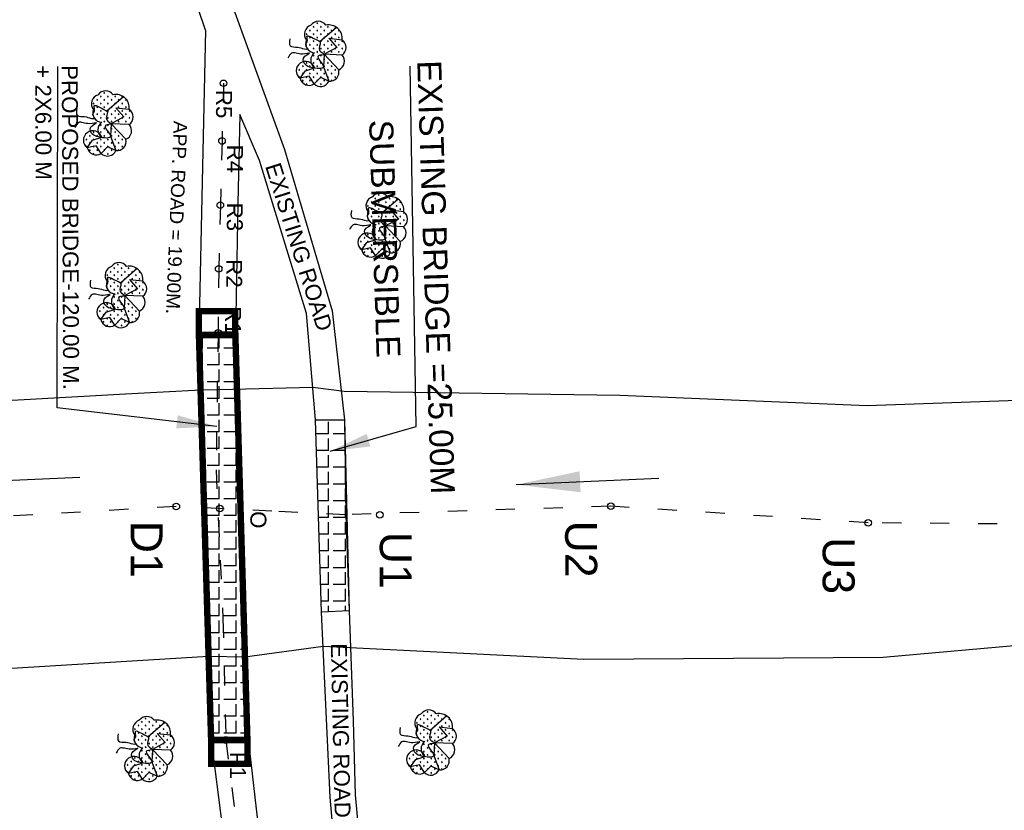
# Model space of a CAD drawing. Header units: millimetres. Extents: x 2526 to 2924, y 877 to 1234.
# Tile 4 of 6: x 2655 to 2717, y 974 to 1024. Entities that reach past the tile are written whole.
import ezdxf

# ---------------------------------------------------------------- set-up
doc = ezdxf.new("R2010")
doc.units = ezdxf.units.MM
doc.linetypes.add('ACAD_ISO03W100', pattern=[30, 12, -18])
doc.styles.add('style2', font='sanss___.ttf', dxfattribs={"height": 6})
doc.styles.add('style4', font='sanss___.ttf', dxfattribs={"height": 7})
doc.dimstyles.new('ISO-25', dxfattribs={"dimtxt": 2.5, "dimasz": 2.5, "dimexe": 1.25, "dimexo": 0.625, "dimtad": 1, "dimtxsty": 'Standard', "dimcen": 2.5, "dimadec": 0, "dimazin": 0, "dimtfac": 1, "dimtmove": 0, "dimatfit": 3, "dimfxl": 1, "dimarcsym": 0})
doc.dimstyles.get("Standard").update_dxf_attribs({"dimtxt": 0.18, "dimasz": 3.275, "dimexe": 0.18, "dimexo": 0.0625, "dimgap": 0.09, "dimtad": 0, "dimtih": 1, "dimtoh": 1, "dimzin": 0, "dimdsep": 46, "dimtxsty": 'style2', "dimcen": 0.09, "dimadec": 0, "dimazin": 0, "dimtfac": 1, "dimtofl": 0, "dimtmove": 0, "dimatfit": 3, "dimfxl": 0.18, "dimtolj": 1, "dimtzin": 0, "dimarcsym": 0})
pattern_1 = [(360, (2422.6046, 1174.9439), (0.22450625, 0.22450625), [0.05953125, -0.38948125]), (315, (2422.6046, 1174.9439), (0.2245064, 0.2245064), [0.05953125, -0.25796875]), (45, (2422.6046, 1174.9439), (-0.2245064, 0.2245064), [0.05953125, -0.25796875])]
pattern_2 = [(360, (2433.34537, 1218.47548), (0.22450625, 0.22450625), [0.05953125, -0.38948125]), (315, (2433.34537, 1218.47548), (0.2245064, 0.2245064), [0.05953125, -0.25796875]), (45, (2433.34537, 1218.47548), (-0.2245064, 0.2245064), [0.05953125, -0.25796875])]
pattern_3 = [(360, (2437.19752, 1207.72465), (0.22450625, 0.22450625), [0.05953125, -0.38948125]), (315, (2437.19752, 1207.72465), (0.2245064, 0.2245064), [0.05953125, -0.25796875]), (45, (2437.19752, 1207.72465), (-0.2245064, 0.2245064), [0.05953125, -0.25796875])]
pattern_4 = [(360, (2440.25212, 1175.34707), (0.22450625, 0.22450625), [0.05953125, -0.38948125]), (315, (2440.25212, 1175.34707), (0.2245064, 0.2245064), [0.05953125, -0.25796875]), (45, (2440.25212, 1175.34707), (-0.2245064, 0.2245064), [0.05953125, -0.25796875])]
pattern_5 = [(360, (2420.86996, 1203.36465), (0.22450625, 0.22450625), [0.05953125, -0.38948125]), (315, (2420.86996, 1203.36465), (0.2245064, 0.2245064), [0.05953125, -0.25796875]), (45, (2420.86996, 1203.36465), (-0.2245064, 0.2245064), [0.05953125, -0.25796875])]
pattern_6 = [(360, (2420.02232, 1214.12372), (0.22450625, 0.22450625), [0.05953125, -0.38948125]), (315, (2420.02232, 1214.12372), (0.2245064, 0.2245064), [0.05953125, -0.25796875]), (45, (2420.02232, 1214.12372), (-0.2245064, 0.2245064), [0.05953125, -0.25796875])]

msp = doc.modelspace()

# ---------------------------------------------------------------- hatches: boundary and pattern name
h = msp.add_hatch()
h.set_pattern_fill('GRASS', color=3, scale=0.0125, angle=270, style=0)
h.set_pattern_definition(pattern_2)
h.paths.add_polyline_path([(2673.198, 1023.483, 0.520567), (2672.914, 1022.559, 0.747058), (2673.782, 1021.863, 0.519679), (2673.21, 1021.117, -0.164192), (2673.428, 1020.818, -0.165463), (2673.21, 1021.117, 0.328313), (2672.524, 1021.102, 0.520567), (2672.524, 1020.161, 0.520567), (2673.393, 1019.805, 0.520567), (2674.316, 1019.983, 0.520567), (2674.937, 1020.694), (2674.017, 1021.663), (2675.149, 1021.617, 0.520567), (2675.149, 1022.559, 0.520567), (2674.138, 1023.483, 0.520567)])
h = msp.add_hatch()
h.set_pattern_fill('GRASS', color=3, scale=0.0125, angle=270, style=0)
h.set_pattern_definition(pattern_2)
edge = h.paths.add_edge_path()
edge.add_arc((2674.32, 1022.667), 0.836, 414.84228, 462.58973)
edge.add_arc((2673.668, 1023.154), 0.574, 395, 505)
edge.add_arc((2673.379, 1022.921), 0.59, 467.91797, 577.91797)
edge.add_arc((2673.451, 1022.339), 0.58, 517.76599, 549.33908)
edge.add_spline(control_points=[(2672.878, 1022.245), (2672.871, 1022.324), (2673.054, 1022.457), (2672.812, 1023), (2673.406, 1022.619), (2673.713, 1022.498), (2673.758, 1022.446)], knot_values=[14.292675, 14.292675, 14.292675, 14.292675, 16.151498, 18.728218, 23.549936, 25.57539, 25.57539, 25.57539, 25.57539], degree=3, periodic=0)
edge.add_line((2673.758, 1022.446), (2674.802, 1023.35))
edge = h.paths.add_edge_path()
edge.add_arc((2674.32, 1022.667), 0.836, 353.7684, 414.84228)
edge.add_line((2674.802, 1023.35), (2673.758, 1022.446))
edge.add_spline(control_points=[(2673.758, 1022.446), (2673.769, 1022.433), (2673.842, 1022.31), (2673.526, 1021.927), (2673.993, 1021.708), (2674.017, 1021.663)], knot_values=[25.57539, 25.57539, 25.57539, 25.57539, 26.093361, 30.06029, 32.789932, 32.789932, 32.789932, 32.789932], degree=3, periodic=0)
edge.add_line((2674.017, 1021.663), (2674.82, 1022.088))
edge.add_line((2674.82, 1022.088), (2674.32, 1022.667))
edge.add_line((2674.32, 1022.667), (2675.152, 1022.576))
h = msp.add_hatch()
h.set_pattern_fill('GRASS', color=3, scale=0.0125, angle=270, style=0)
h.set_pattern_definition(pattern_2)
edge = h.paths.add_edge_path()
edge.add_line((2674.937, 1020.694), (2674.022, 1021.658))
edge.add_spline(control_points=[(2674.017, 1021.663), (2674.02, 1021.657), (2674.021, 1021.651), (2674.017, 1021.646), (2674.017, 1021.645)], knot_values=[32.789932, 32.789932, 32.789932, 32.789932, 33.122246, 33.184355, 33.184355, 33.184355, 33.184355], degree=3, periodic=0)
edge.add_line((2674.017, 1021.645), (2673.981, 1020.88))
edge.add_line((2673.981, 1020.88), (2674.316, 1019.983))
edge.add_arc((2674.377, 1020.556), 0.576, 623.85058, 733.85058)
edge = h.paths.add_edge_path()
edge.add_spline(control_points=[(2673.385, 1020.804), (2673.659, 1020.757), (2673.975, 1020.744), (2673.981, 1020.88)], knot_values=[42.024782, 42.024782, 42.024782, 42.024782, 46.955358, 46.955358, 46.955358, 46.955358], degree=3, periodic=0)
edge.add_spline(control_points=[(2673.981, 1020.88), (2673.981, 1020.884), (2673.979, 1021.057), (2673.271, 1021.647), (2673.987, 1021.613), (2674.017, 1021.645)], knot_values=[33.184355, 33.184355, 33.184355, 33.184355, 33.310535, 39.289965, 42.024782, 42.024782, 42.024782, 42.024782], degree=3, periodic=0)
edge.add_line((2674.017, 1021.645), (2674.017, 1021.663))
edge.add_spline(control_points=[(2674.017, 1021.663), (2673.993, 1021.708), (2673.526, 1021.927), (2673.842, 1022.31), (2673.769, 1022.433), (2673.758, 1022.446)], knot_values=[25.57539, 25.57539, 25.57539, 25.57539, 28.305031, 32.271961, 32.789932, 32.789932, 32.789932, 32.789932], degree=3, periodic=0)
edge.add_spline(control_points=[(2673.758, 1022.446), (2673.713, 1022.498), (2673.406, 1022.619), (2672.812, 1023), (2673.054, 1022.457), (2672.871, 1022.324), (2672.878, 1022.245)], knot_values=[14.292675, 14.292675, 14.292675, 14.292675, 16.318129, 21.139847, 23.716567, 25.57539, 25.57539, 25.57539, 25.57539], degree=3, periodic=0)
edge.add_arc((2673.451, 1022.339), 0.58, 549.33908, 551.88779)
edge.add_spline(control_points=[(2672.883, 1022.22), (2672.905, 1022.141), (2672.985, 1022.049), (2672.974, 1022.009)], knot_values=[12.341183, 12.341183, 12.341183, 12.341183, 14.099127, 14.099127, 14.099127, 14.099127], degree=3, periodic=0)
edge.add_arc((2673.451, 1022.339), 0.58, 574.65056, 627.76599)
edge.add_arc((2673.758, 1021.289), 0.575, 485, 557.41923)
edge.add_arc((2672.877, 1020.643), 0.579, 377.56099, 414.85824, ccw=False)
edge.add_line((2673.428, 1020.818), (2673.385, 1020.804))
h = msp.add_hatch()
h.set_pattern_fill('GRASS', color=3, scale=0.0125, angle=270, style=0)
h.set_pattern_definition(pattern_6)
h.paths.add_polyline_path([(2659.875, 1019.131, 0.520567), (2659.591, 1018.207, 0.747058), (2660.459, 1017.511, 0.519679), (2659.887, 1016.765, -0.164192), (2660.105, 1016.466, -0.165463), (2659.887, 1016.765, 0.328313), (2659.201, 1016.75, 0.520567), (2659.201, 1015.809, 0.520567), (2660.07, 1015.454, 0.520567), (2660.993, 1015.631, 0.520567), (2661.614, 1016.342), (2660.694, 1017.311), (2661.826, 1017.266, 0.520567), (2661.826, 1018.207, 0.520567), (2660.815, 1019.131, 0.520567)])
h = msp.add_hatch()
h.set_pattern_fill('GRASS', color=3, scale=0.0125, angle=270, style=0)
h.set_pattern_definition(pattern_6)
edge = h.paths.add_edge_path()
edge.add_arc((2660.997, 1018.315), 0.836, 414.84228, 462.58973)
edge.add_arc((2660.345, 1018.802), 0.574, 395, 505)
edge.add_arc((2660.056, 1018.57), 0.59, 467.91797, 577.91797)
edge.add_arc((2660.128, 1017.988), 0.58, 517.76599, 549.33908)
edge.add_spline(control_points=[(2659.555, 1017.893), (2659.548, 1017.973), (2659.731, 1018.105), (2659.489, 1018.648), (2660.083, 1018.267), (2660.39, 1018.146), (2660.435, 1018.094)], knot_values=[14.292675, 14.292675, 14.292675, 14.292675, 16.151498, 18.728218, 23.549936, 25.57539, 25.57539, 25.57539, 25.57539], degree=3, periodic=0)
edge.add_line((2660.435, 1018.094), (2661.479, 1018.999))
edge = h.paths.add_edge_path()
edge.add_arc((2660.997, 1018.315), 0.836, 353.7684, 414.84228)
edge.add_line((2661.479, 1018.999), (2660.435, 1018.094))
edge.add_spline(control_points=[(2660.435, 1018.094), (2660.446, 1018.081), (2660.519, 1017.958), (2660.203, 1017.575), (2660.67, 1017.356), (2660.694, 1017.311)], knot_values=[25.57539, 25.57539, 25.57539, 25.57539, 26.093361, 30.06029, 32.789932, 32.789932, 32.789932, 32.789932], degree=3, periodic=0)
edge.add_line((2660.694, 1017.311), (2661.497, 1017.736))
edge.add_line((2661.497, 1017.736), (2660.997, 1018.315))
edge.add_line((2660.997, 1018.315), (2661.828, 1018.224))
h = msp.add_hatch()
h.set_pattern_fill('GRASS', color=3, scale=0.0125, angle=270, style=0)
h.set_pattern_definition(pattern_6)
edge = h.paths.add_edge_path()
edge.add_line((2661.614, 1016.342), (2660.699, 1017.306))
edge.add_spline(control_points=[(2660.694, 1017.311), (2660.697, 1017.305), (2660.698, 1017.299), (2660.694, 1017.294), (2660.694, 1017.294)], knot_values=[32.789932, 32.789932, 32.789932, 32.789932, 33.122246, 33.184355, 33.184355, 33.184355, 33.184355], degree=3, periodic=0)
edge.add_line((2660.694, 1017.294), (2660.658, 1016.528))
edge.add_line((2660.658, 1016.528), (2660.993, 1015.631))
edge.add_arc((2661.054, 1016.204), 0.576, 623.85058, 733.85058)
edge = h.paths.add_edge_path()
edge.add_spline(control_points=[(2660.062, 1016.452), (2660.336, 1016.405), (2660.651, 1016.392), (2660.658, 1016.528)], knot_values=[42.024782, 42.024782, 42.024782, 42.024782, 46.955358, 46.955358, 46.955358, 46.955358], degree=3, periodic=0)
edge.add_spline(control_points=[(2660.658, 1016.528), (2660.658, 1016.532), (2660.656, 1016.706), (2659.948, 1017.296), (2660.664, 1017.261), (2660.694, 1017.294)], knot_values=[33.184355, 33.184355, 33.184355, 33.184355, 33.310535, 39.289965, 42.024782, 42.024782, 42.024782, 42.024782], degree=3, periodic=0)
edge.add_line((2660.694, 1017.294), (2660.694, 1017.311))
edge.add_spline(control_points=[(2660.694, 1017.311), (2660.67, 1017.356), (2660.203, 1017.575), (2660.519, 1017.958), (2660.446, 1018.081), (2660.435, 1018.094)], knot_values=[25.57539, 25.57539, 25.57539, 25.57539, 28.305031, 32.271961, 32.789932, 32.789932, 32.789932, 32.789932], degree=3, periodic=0)
edge.add_spline(control_points=[(2660.435, 1018.094), (2660.39, 1018.146), (2660.083, 1018.267), (2659.489, 1018.648), (2659.731, 1018.105), (2659.548, 1017.973), (2659.555, 1017.893)], knot_values=[14.292675, 14.292675, 14.292675, 14.292675, 16.318129, 21.139847, 23.716567, 25.57539, 25.57539, 25.57539, 25.57539], degree=3, periodic=0)
edge.add_arc((2660.128, 1017.988), 0.58, 549.33908, 551.88779)
edge.add_spline(control_points=[(2659.56, 1017.868), (2659.582, 1017.789), (2659.662, 1017.697), (2659.651, 1017.658)], knot_values=[12.341183, 12.341183, 12.341183, 12.341183, 14.099127, 14.099127, 14.099127, 14.099127], degree=3, periodic=0)
edge.add_arc((2660.128, 1017.988), 0.58, 574.65056, 627.76599)
edge.add_arc((2660.435, 1016.937), 0.575, 485, 557.41923)
edge.add_arc((2659.553, 1016.292), 0.579, 377.56099, 414.85824, ccw=False)
edge.add_line((2660.105, 1016.466), (2660.062, 1016.452))
h = msp.add_hatch()
h.set_pattern_fill('GRASS', color=3, scale=0.0125, angle=270, style=0)
h.set_pattern_definition(pattern_3)
h.paths.add_polyline_path([(2677.05, 1012.732, 0.520567), (2676.766, 1011.808, 0.747058), (2677.635, 1011.112, 0.519679), (2677.062, 1010.366, -0.164192), (2677.281, 1010.067, -0.165463), (2677.062, 1010.366, 0.328313), (2676.376, 1010.351, 0.520567), (2676.376, 1009.41, 0.520567), (2677.245, 1009.055, 0.520567), (2678.168, 1009.232, 0.520567), (2678.789, 1009.943), (2677.87, 1010.912), (2679.002, 1010.867, 0.520567), (2679.002, 1011.808, 0.520567), (2677.99, 1012.732, 0.520567)])
h = msp.add_hatch()
h.set_pattern_fill('GRASS', color=3, scale=0.0125, angle=270, style=0)
h.set_pattern_definition(pattern_3)
edge = h.paths.add_edge_path()
edge.add_arc((2678.173, 1011.916), 0.836, 414.84228, 462.58973)
edge.add_arc((2677.52, 1012.403), 0.574, 395, 505)
edge.add_arc((2677.231, 1012.171), 0.59, 467.91797, 577.91797)
edge.add_arc((2677.303, 1011.589), 0.58, 517.76599, 549.33908)
edge.add_spline(control_points=[(2676.731, 1011.494), (2676.724, 1011.573), (2676.906, 1011.706), (2676.664, 1012.249), (2677.258, 1011.868), (2677.565, 1011.747), (2677.61, 1011.695)], knot_values=[14.292675, 14.292675, 14.292675, 14.292675, 16.151498, 18.728218, 23.549936, 25.57539, 25.57539, 25.57539, 25.57539], degree=3, periodic=0)
edge.add_line((2677.61, 1011.695), (2678.654, 1012.599))
edge = h.paths.add_edge_path()
edge.add_arc((2678.173, 1011.916), 0.836, 353.7684, 414.84228)
edge.add_line((2678.654, 1012.599), (2677.61, 1011.695))
edge.add_spline(control_points=[(2677.61, 1011.695), (2677.621, 1011.682), (2677.694, 1011.559), (2677.378, 1011.176), (2677.845, 1010.957), (2677.87, 1010.912)], knot_values=[25.57539, 25.57539, 25.57539, 25.57539, 26.093361, 30.06029, 32.789932, 32.789932, 32.789932, 32.789932], degree=3, periodic=0)
edge.add_line((2677.87, 1010.912), (2678.672, 1011.337))
edge.add_line((2678.672, 1011.337), (2678.173, 1011.916))
edge.add_line((2678.173, 1011.916), (2679.004, 1011.825))
h = msp.add_hatch()
h.set_pattern_fill('GRASS', color=3, scale=0.0125, angle=270, style=0)
h.set_pattern_definition(pattern_3)
edge = h.paths.add_edge_path()
edge.add_line((2678.789, 1009.943), (2677.874, 1010.907))
edge.add_spline(control_points=[(2677.87, 1010.912), (2677.873, 1010.906), (2677.873, 1010.9), (2677.869, 1010.895), (2677.869, 1010.895)], knot_values=[32.789932, 32.789932, 32.789932, 32.789932, 33.122246, 33.184355, 33.184355, 33.184355, 33.184355], degree=3, periodic=0)
edge.add_line((2677.869, 1010.895), (2677.833, 1010.129))
edge.add_line((2677.833, 1010.129), (2678.168, 1009.232))
edge.add_arc((2678.229, 1009.805), 0.576, 623.85058, 733.85058)
edge = h.paths.add_edge_path()
edge.add_spline(control_points=[(2677.237, 1010.053), (2677.511, 1010.006), (2677.827, 1009.993), (2677.833, 1010.129)], knot_values=[42.024782, 42.024782, 42.024782, 42.024782, 46.955358, 46.955358, 46.955358, 46.955358], degree=3, periodic=0)
edge.add_spline(control_points=[(2677.833, 1010.129), (2677.833, 1010.133), (2677.831, 1010.307), (2677.123, 1010.897), (2677.839, 1010.862), (2677.869, 1010.895)], knot_values=[33.184355, 33.184355, 33.184355, 33.184355, 33.310535, 39.289965, 42.024782, 42.024782, 42.024782, 42.024782], degree=3, periodic=0)
edge.add_line((2677.869, 1010.895), (2677.87, 1010.912))
edge.add_spline(control_points=[(2677.87, 1010.912), (2677.845, 1010.957), (2677.378, 1011.176), (2677.694, 1011.559), (2677.621, 1011.682), (2677.61, 1011.695)], knot_values=[25.57539, 25.57539, 25.57539, 25.57539, 28.305031, 32.271961, 32.789932, 32.789932, 32.789932, 32.789932], degree=3, periodic=0)
edge.add_spline(control_points=[(2677.61, 1011.695), (2677.565, 1011.747), (2677.258, 1011.868), (2676.664, 1012.249), (2676.906, 1011.706), (2676.724, 1011.573), (2676.731, 1011.494)], knot_values=[14.292675, 14.292675, 14.292675, 14.292675, 16.318129, 21.139847, 23.716567, 25.57539, 25.57539, 25.57539, 25.57539], degree=3, periodic=0)
edge.add_arc((2677.303, 1011.589), 0.58, 549.33908, 551.88779)
edge.add_spline(control_points=[(2676.735, 1011.469), (2676.757, 1011.39), (2676.837, 1011.298), (2676.826, 1011.259)], knot_values=[12.341183, 12.341183, 12.341183, 12.341183, 14.099127, 14.099127, 14.099127, 14.099127], degree=3, periodic=0)
edge.add_arc((2677.303, 1011.589), 0.58, 574.65056, 627.76599)
edge.add_arc((2677.61, 1010.538), 0.575, 485, 557.41923)
edge.add_arc((2676.729, 1009.892), 0.579, 377.56099, 414.85824, ccw=False)
edge.add_line((2677.281, 1010.067), (2677.237, 1010.053))
h = msp.add_hatch()
h.set_pattern_fill('GRASS', color=3, scale=0.0125, angle=270, style=0)
h.set_pattern_definition(pattern_5)
h.paths.add_polyline_path([(2660.722, 1008.372, 0.520567), (2660.439, 1007.448, 0.747058), (2661.307, 1006.752, 0.519679), (2660.734, 1006.006, -0.164192), (2660.953, 1005.707, -0.165463), (2660.734, 1006.006, 0.328313), (2660.048, 1005.991, 0.520567), (2660.048, 1005.05, 0.520567), (2660.918, 1004.695, 0.520567), (2661.84, 1004.872, 0.520567), (2662.461, 1005.583), (2661.542, 1006.552), (2662.674, 1006.507, 0.520567), (2662.674, 1007.448, 0.520567), (2661.663, 1008.372, 0.520567)])
h = msp.add_hatch()
h.set_pattern_fill('GRASS', color=3, scale=0.0125, angle=270, style=0)
h.set_pattern_definition(pattern_5)
edge = h.paths.add_edge_path()
edge.add_arc((2661.845, 1007.556), 0.836, 414.84228, 462.58973)
edge.add_arc((2661.193, 1008.043), 0.574, 395, 505)
edge.add_arc((2660.904, 1007.811), 0.59, 467.91797, 577.91797)
edge.add_arc((2660.976, 1007.229), 0.58, 517.76599, 549.33908)
edge.add_spline(control_points=[(2660.403, 1007.134), (2660.396, 1007.213), (2660.579, 1007.346), (2660.336, 1007.889), (2660.931, 1007.508), (2661.238, 1007.387), (2661.282, 1007.335)], knot_values=[14.292675, 14.292675, 14.292675, 14.292675, 16.151498, 18.728218, 23.549936, 25.57539, 25.57539, 25.57539, 25.57539], degree=3, periodic=0)
edge.add_line((2661.282, 1007.335), (2662.326, 1008.239))
edge = h.paths.add_edge_path()
edge.add_arc((2661.845, 1007.556), 0.836, 353.7684, 414.84228)
edge.add_line((2662.326, 1008.239), (2661.282, 1007.335))
edge.add_spline(control_points=[(2661.282, 1007.335), (2661.294, 1007.322), (2661.367, 1007.199), (2661.05, 1006.816), (2661.518, 1006.597), (2661.542, 1006.552)], knot_values=[25.57539, 25.57539, 25.57539, 25.57539, 26.093361, 30.06029, 32.789932, 32.789932, 32.789932, 32.789932], degree=3, periodic=0)
edge.add_line((2661.542, 1006.552), (2662.344, 1006.977))
edge.add_line((2662.344, 1006.977), (2661.845, 1007.556))
edge.add_line((2661.845, 1007.556), (2662.676, 1007.465))
h = msp.add_hatch()
h.set_pattern_fill('GRASS', color=3, scale=0.0125, angle=270, style=0)
h.set_pattern_definition(pattern_5)
edge = h.paths.add_edge_path()
edge.add_line((2662.461, 1005.583), (2661.546, 1006.547))
edge.add_spline(control_points=[(2661.542, 1006.552), (2661.545, 1006.546), (2661.546, 1006.54), (2661.542, 1006.535), (2661.541, 1006.535)], knot_values=[32.789932, 32.789932, 32.789932, 32.789932, 33.122246, 33.184355, 33.184355, 33.184355, 33.184355], degree=3, periodic=0)
edge.add_line((2661.541, 1006.535), (2661.505, 1005.769))
edge.add_line((2661.505, 1005.769), (2661.84, 1004.872))
edge.add_arc((2661.902, 1005.445), 0.576, 623.85058, 733.85058)
edge = h.paths.add_edge_path()
edge.add_spline(control_points=[(2660.91, 1005.693), (2661.184, 1005.646), (2661.499, 1005.633), (2661.505, 1005.769)], knot_values=[42.024782, 42.024782, 42.024782, 42.024782, 46.955358, 46.955358, 46.955358, 46.955358], degree=3, periodic=0)
edge.add_spline(control_points=[(2661.505, 1005.769), (2661.506, 1005.773), (2661.504, 1005.947), (2660.795, 1006.537), (2661.512, 1006.502), (2661.541, 1006.535)], knot_values=[33.184355, 33.184355, 33.184355, 33.184355, 33.310535, 39.289965, 42.024782, 42.024782, 42.024782, 42.024782], degree=3, periodic=0)
edge.add_line((2661.541, 1006.535), (2661.542, 1006.552))
edge.add_spline(control_points=[(2661.542, 1006.552), (2661.518, 1006.597), (2661.05, 1006.816), (2661.367, 1007.199), (2661.294, 1007.322), (2661.282, 1007.335)], knot_values=[25.57539, 25.57539, 25.57539, 25.57539, 28.305031, 32.271961, 32.789932, 32.789932, 32.789932, 32.789932], degree=3, periodic=0)
edge.add_spline(control_points=[(2661.282, 1007.335), (2661.238, 1007.387), (2660.931, 1007.508), (2660.336, 1007.889), (2660.579, 1007.346), (2660.396, 1007.213), (2660.403, 1007.134)], knot_values=[14.292675, 14.292675, 14.292675, 14.292675, 16.318129, 21.139847, 23.716567, 25.57539, 25.57539, 25.57539, 25.57539], degree=3, periodic=0)
edge.add_arc((2660.976, 1007.229), 0.58, 549.33908, 551.88779)
edge.add_spline(control_points=[(2660.408, 1007.109), (2660.429, 1007.03), (2660.509, 1006.938), (2660.498, 1006.899)], knot_values=[12.341183, 12.341183, 12.341183, 12.341183, 14.099127, 14.099127, 14.099127, 14.099127], degree=3, periodic=0)
edge.add_arc((2660.976, 1007.229), 0.58, 574.65056, 627.76599)
edge.add_arc((2661.283, 1006.178), 0.575, 485, 557.41923)
edge.add_arc((2660.401, 1005.532), 0.579, 377.56099, 414.85824, ccw=False)
edge.add_line((2660.953, 1005.707), (2660.91, 1005.693))
h = msp.add_hatch()
h.set_pattern_fill('ANGLE', color=1, scale=0.15, angle=450, style=0)
h.set_pattern_definition([(90, (1693.0567, 2771.8532), (-1.04775, 3e-16), [0.762, -0.28575]), (180, (1693.0567, 2771.8532), (-4e-16, -1.04775), [0.762, -0.28575])])
h.paths.add_polyline_path([(2668.469, 1004.126), (2669.224, 978.718), (2666.952, 978.718), (2666.188, 1004.079)])
h = msp.add_hatch()
h.set_pattern_fill('ANGLE', scale=0.15, angle=450, style=0)
h.set_pattern_definition([(90, (1699.8975, 2766.4924), (-1.04775, 3e-16), [0.762, -0.28575]), (180, (1699.8975, 2766.4924), (-4e-16, -1.04775), [0.762, -0.28575])])
h.paths.add_polyline_path([(2675.31, 998.765), (2675.583, 986.81), (2673.86, 986.715), (2673.476, 998.776)])
h = msp.add_hatch()
h.set_pattern_fill('GRASS', color=3, scale=0.0125, angle=270, style=0)
h.set_pattern_definition(pattern_4)
h.paths.add_polyline_path([(2680.105, 980.354, 0.520567), (2679.821, 979.431, 0.747058), (2680.689, 978.735, 0.519679), (2680.117, 977.988, -0.164192), (2680.335, 977.69, -0.165463), (2680.117, 977.988, 0.328313), (2679.43, 977.974, 0.520567), (2679.43, 977.032, 0.520567), (2680.3, 976.677, 0.520567), (2681.222, 976.855, 0.520567), (2681.843, 977.565), (2680.924, 978.534), (2682.056, 978.489, 0.520567), (2682.056, 979.431, 0.520567), (2681.045, 980.354, 0.520567)])
h = msp.add_hatch()
h.set_pattern_fill('GRASS', color=3, scale=0.0125, angle=270, style=0)
h.set_pattern_definition(pattern_4)
edge = h.paths.add_edge_path()
edge.add_arc((2681.227, 979.538), 0.836, 414.84228, 462.58973)
edge.add_arc((2680.575, 980.025), 0.574, 395, 505)
edge.add_arc((2680.286, 979.793), 0.59, 467.91797, 577.91797)
edge.add_arc((2680.358, 979.211), 0.58, 517.76599, 549.33908)
edge.add_spline(control_points=[(2679.785, 979.117), (2679.778, 979.196), (2679.961, 979.329), (2679.719, 979.871), (2680.313, 979.491), (2680.62, 979.369), (2680.665, 979.318)], knot_values=[14.292675, 14.292675, 14.292675, 14.292675, 16.151498, 18.728218, 23.549936, 25.57539, 25.57539, 25.57539, 25.57539], degree=3, periodic=0)
edge.add_line((2680.665, 979.318), (2681.709, 980.222))
edge = h.paths.add_edge_path()
edge.add_arc((2681.227, 979.538), 0.836, 353.7684, 414.84228)
edge.add_line((2681.709, 980.222), (2680.665, 979.318))
edge.add_spline(control_points=[(2680.665, 979.318), (2680.676, 979.305), (2680.749, 979.181), (2680.433, 978.798), (2680.9, 978.58), (2680.924, 978.534)], knot_values=[25.57539, 25.57539, 25.57539, 25.57539, 26.093361, 30.06029, 32.789932, 32.789932, 32.789932, 32.789932], degree=3, periodic=0)
edge.add_line((2680.924, 978.534), (2681.727, 978.96))
edge.add_line((2681.727, 978.96), (2681.227, 979.538))
edge.add_line((2681.227, 979.538), (2682.058, 979.448))
h = msp.add_hatch()
h.set_pattern_fill('GRASS', color=3, scale=0.0125, angle=270, style=0)
h.set_pattern_definition(pattern_1)
h.paths.add_polyline_path([(2662.457, 979.951, 0.520567), (2662.173, 979.027, 0.747058), (2663.042, 978.331, 0.519679), (2662.469, 977.585, -0.164192), (2662.688, 977.286, -0.165463), (2662.469, 977.585, 0.328313), (2661.783, 977.571, 0.520567), (2661.783, 976.629, 0.520567), (2662.652, 976.274, 0.520567), (2663.575, 976.451, 0.520567), (2664.196, 977.162), (2663.277, 978.131), (2664.409, 978.086, 0.520567), (2664.409, 979.027, 0.520567), (2663.397, 979.951, 0.520567)])
h = msp.add_hatch()
h.set_pattern_fill('GRASS', color=3, scale=0.0125, angle=270, style=0)
h.set_pattern_definition(pattern_1)
edge = h.paths.add_edge_path()
edge.add_arc((2663.58, 979.135), 0.836, 414.84228, 462.58973)
edge.add_arc((2662.927, 979.622), 0.574, 395, 505)
edge.add_arc((2662.639, 979.39), 0.59, 467.91797, 577.91797)
edge.add_arc((2662.71, 978.808), 0.58, 517.76599, 549.33908)
edge.add_spline(control_points=[(2662.138, 978.714), (2662.131, 978.793), (2662.313, 978.925), (2662.071, 979.468), (2662.665, 979.087), (2662.972, 978.966), (2663.017, 978.915)], knot_values=[14.292675, 14.292675, 14.292675, 14.292675, 16.151498, 18.728218, 23.549936, 25.57539, 25.57539, 25.57539, 25.57539], degree=3, periodic=0)
edge.add_line((2663.017, 978.915), (2664.061, 979.819))
edge = h.paths.add_edge_path()
edge.add_arc((2663.58, 979.135), 0.836, 353.7684, 414.84228)
edge.add_line((2664.061, 979.819), (2663.017, 978.915))
edge.add_spline(control_points=[(2663.017, 978.915), (2663.029, 978.901), (2663.102, 978.778), (2662.785, 978.395), (2663.252, 978.177), (2663.277, 978.131)], knot_values=[25.57539, 25.57539, 25.57539, 25.57539, 26.093361, 30.06029, 32.789932, 32.789932, 32.789932, 32.789932], degree=3, periodic=0)
edge.add_line((2663.277, 978.131), (2664.079, 978.557))
edge.add_line((2664.079, 978.557), (2663.58, 979.135))
edge.add_line((2663.58, 979.135), (2664.411, 979.044))
h = msp.add_hatch()
h.set_pattern_fill('GRASS', color=3, scale=0.0125, angle=270, style=0)
h.set_pattern_definition(pattern_4)
edge = h.paths.add_edge_path()
edge.add_line((2681.843, 977.565), (2680.929, 978.529))
edge.add_spline(control_points=[(2680.924, 978.534), (2680.927, 978.529), (2680.928, 978.523), (2680.924, 978.518), (2680.923, 978.517)], knot_values=[32.789932, 32.789932, 32.789932, 32.789932, 33.122246, 33.184355, 33.184355, 33.184355, 33.184355], degree=3, periodic=0)
edge.add_line((2680.923, 978.517), (2680.888, 977.752))
edge.add_line((2680.888, 977.752), (2681.222, 976.855))
edge.add_arc((2681.284, 977.427), 0.576, 623.85058, 733.85058)
edge = h.paths.add_edge_path()
edge.add_spline(control_points=[(2680.292, 977.675), (2680.566, 977.629), (2680.881, 977.615), (2680.888, 977.752)], knot_values=[42.024782, 42.024782, 42.024782, 42.024782, 46.955358, 46.955358, 46.955358, 46.955358], degree=3, periodic=0)
edge.add_spline(control_points=[(2680.888, 977.752), (2680.888, 977.755), (2680.886, 977.929), (2680.177, 978.519), (2680.894, 978.484), (2680.923, 978.517)], knot_values=[33.184355, 33.184355, 33.184355, 33.184355, 33.310535, 39.289965, 42.024782, 42.024782, 42.024782, 42.024782], degree=3, periodic=0)
edge.add_line((2680.923, 978.517), (2680.924, 978.534))
edge.add_spline(control_points=[(2680.924, 978.534), (2680.9, 978.58), (2680.433, 978.798), (2680.749, 979.181), (2680.676, 979.305), (2680.665, 979.318)], knot_values=[25.57539, 25.57539, 25.57539, 25.57539, 28.305031, 32.271961, 32.789932, 32.789932, 32.789932, 32.789932], degree=3, periodic=0)
edge.add_spline(control_points=[(2680.665, 979.318), (2680.62, 979.369), (2680.313, 979.491), (2679.719, 979.871), (2679.961, 979.329), (2679.778, 979.196), (2679.785, 979.117)], knot_values=[14.292675, 14.292675, 14.292675, 14.292675, 16.318129, 21.139847, 23.716567, 25.57539, 25.57539, 25.57539, 25.57539], degree=3, periodic=0)
edge.add_arc((2680.358, 979.211), 0.58, 549.33908, 551.88779)
edge.add_spline(control_points=[(2679.79, 979.091), (2679.811, 979.013), (2679.891, 978.921), (2679.88, 978.881)], knot_values=[12.341183, 12.341183, 12.341183, 12.341183, 14.099127, 14.099127, 14.099127, 14.099127], degree=3, periodic=0)
edge.add_arc((2680.358, 979.211), 0.58, 574.65056, 627.76599)
edge.add_arc((2680.665, 978.16), 0.575, 485, 557.41923)
edge.add_arc((2679.783, 977.515), 0.579, 377.56099, 414.85824, ccw=False)
edge.add_line((2680.335, 977.69), (2680.292, 977.675))
h = msp.add_hatch()
h.set_pattern_fill('GRASS', color=3, scale=0.0125, angle=270, style=0)
h.set_pattern_definition(pattern_1)
edge = h.paths.add_edge_path()
edge.add_line((2664.196, 977.162), (2663.281, 978.126))
edge.add_spline(control_points=[(2663.277, 978.131), (2663.28, 978.125), (2663.28, 978.12), (2663.277, 978.115), (2663.276, 978.114)], knot_values=[32.789932, 32.789932, 32.789932, 32.789932, 33.122246, 33.184355, 33.184355, 33.184355, 33.184355], degree=3, periodic=0)
edge.add_line((2663.276, 978.114), (2663.24, 977.349))
edge.add_line((2663.24, 977.349), (2663.575, 976.451))
edge.add_arc((2663.637, 977.024), 0.576, 623.85058, 733.85058)
edge = h.paths.add_edge_path()
edge.add_spline(control_points=[(2662.644, 977.272), (2662.918, 977.225), (2663.234, 977.212), (2663.24, 977.349)], knot_values=[42.024782, 42.024782, 42.024782, 42.024782, 46.955358, 46.955358, 46.955358, 46.955358], degree=3, periodic=0)
edge.add_spline(control_points=[(2663.24, 977.349), (2663.24, 977.352), (2663.238, 977.526), (2662.53, 978.116), (2663.246, 978.081), (2663.276, 978.114)], knot_values=[33.184355, 33.184355, 33.184355, 33.184355, 33.310535, 39.289965, 42.024782, 42.024782, 42.024782, 42.024782], degree=3, periodic=0)
edge.add_line((2663.276, 978.114), (2663.277, 978.131))
edge.add_spline(control_points=[(2663.277, 978.131), (2663.252, 978.177), (2662.785, 978.395), (2663.102, 978.778), (2663.029, 978.901), (2663.017, 978.915)], knot_values=[25.57539, 25.57539, 25.57539, 25.57539, 28.305031, 32.271961, 32.789932, 32.789932, 32.789932, 32.789932], degree=3, periodic=0)
edge.add_spline(control_points=[(2663.017, 978.915), (2662.972, 978.966), (2662.665, 979.087), (2662.071, 979.468), (2662.313, 978.925), (2662.131, 978.793), (2662.138, 978.714)], knot_values=[14.292675, 14.292675, 14.292675, 14.292675, 16.318129, 21.139847, 23.716567, 25.57539, 25.57539, 25.57539, 25.57539], degree=3, periodic=0)
edge.add_arc((2662.71, 978.808), 0.58, 549.33908, 551.88779)
edge.add_spline(control_points=[(2662.142, 978.688), (2662.164, 978.61), (2662.244, 978.517), (2662.233, 978.478)], knot_values=[12.341183, 12.341183, 12.341183, 12.341183, 14.099127, 14.099127, 14.099127, 14.099127], degree=3, periodic=0)
edge.add_arc((2662.71, 978.808), 0.58, 574.65056, 627.76599)
edge.add_arc((2663.017, 977.757), 0.575, 485, 557.41923)
edge.add_arc((2662.136, 977.112), 0.579, 377.56099, 414.85824, ccw=False)
edge.add_line((2662.688, 977.286), (2662.644, 977.272))

# ---------------------------------------------------------------- linework, layer by layer
at = {"color": 3}
for p, q in [((2674.802, 1023.35), (2673.758, 1022.446)), ((2674.32, 1022.667), (2674.82, 1022.088)), ((2674.32, 1022.667), (2675.152, 1022.576)), ((2674.82, 1022.088), (2674.017, 1021.663)), ((2674.017, 1021.663), (2673.981, 1020.88)), ((2674.017, 1021.663), (2674.937, 1020.694)), ((2675.149, 1021.617), (2674.017, 1021.663)), ((2672.524, 1020.161), (2672.853, 1020.631)), ((2672.853, 1020.631), (2673.428, 1020.818)), ((2673.981, 1020.88), (2674.316, 1019.983)), ((2673.083, 1020.287), (2672.524, 1020.161)), ((2673.393, 1019.805), (2673.083, 1020.287)), ((2673.792, 1020.217), (2673.393, 1019.805)), ((2674.316, 1019.983), (2673.792, 1020.217)), ((2661.479, 1018.999), (2660.435, 1018.094)), ((2660.997, 1018.315), (2661.497, 1017.736)), ((2660.997, 1018.315), (2661.828, 1018.224)), ((2661.497, 1017.736), (2660.694, 1017.311)), ((2660.694, 1017.311), (2660.658, 1016.528)), ((2660.694, 1017.311), (2661.614, 1016.342)), ((2661.826, 1017.266), (2660.694, 1017.311)), ((2659.201, 1015.809), (2659.53, 1016.28)), ((2659.53, 1016.28), (2660.105, 1016.466)), ((2660.658, 1016.528), (2660.993, 1015.631)), ((2659.76, 1015.936), (2659.201, 1015.809)), ((2660.07, 1015.454), (2659.76, 1015.936)), ((2660.469, 1015.865), (2660.07, 1015.454)), ((2660.993, 1015.631), (2660.469, 1015.865)), ((2678.654, 1012.599), (2677.61, 1011.695)), ((2678.173, 1011.916), (2678.672, 1011.337)), ((2678.173, 1011.916), (2679.004, 1011.825)), ((2678.672, 1011.337), (2677.87, 1010.912)), ((2677.87, 1010.912), (2677.833, 1010.129)), ((2677.87, 1010.912), (2678.789, 1009.943)), ((2679.002, 1010.867), (2677.87, 1010.912)), ((2676.705, 1009.881), (2677.281, 1010.067)), ((2677.833, 1010.129), (2678.168, 1009.232)), ((2676.376, 1009.41), (2676.705, 1009.881)), ((2676.935, 1009.537), (2676.376, 1009.41)), ((2677.245, 1009.055), (2676.935, 1009.537)), ((2677.644, 1009.466), (2677.245, 1009.055)), ((2678.168, 1009.232), (2677.644, 1009.466)), ((2662.326, 1008.239), (2661.282, 1007.335)), ((2661.845, 1007.556), (2662.344, 1006.977)), ((2661.845, 1007.556), (2662.676, 1007.465)), ((2662.344, 1006.977), (2661.542, 1006.552)), ((2661.542, 1006.552), (2661.505, 1005.769)), ((2661.542, 1006.552), (2662.461, 1005.583)), ((2662.674, 1006.507), (2661.542, 1006.552)), ((2660.378, 1005.521), (2660.953, 1005.707)), ((2661.505, 1005.769), (2661.84, 1004.872)), ((2660.048, 1005.05), (2660.378, 1005.521)), ((2660.607, 1005.177), (2660.048, 1005.05)), ((2660.918, 1004.695), (2660.607, 1005.177)), ((2661.317, 1005.106), (2660.918, 1004.695)), ((2661.84, 1004.872), (2661.317, 1005.106)), ((2664.061, 979.819), (2663.017, 978.915)), ((2681.709, 980.222), (2680.665, 979.318)), ((2681.227, 979.538), (2681.727, 978.96)), ((2681.227, 979.538), (2682.058, 979.448)), ((2664.079, 978.557), (2663.277, 978.131)), ((2663.58, 979.135), (2664.079, 978.557)), ((2663.58, 979.135), (2664.411, 979.044)), ((2681.727, 978.96), (2680.924, 978.534)), ((2663.277, 978.131), (2663.24, 977.349)), ((2663.277, 978.131), (2664.196, 977.162)), ((2664.409, 978.086), (2663.277, 978.131)), ((2680.924, 978.534), (2680.888, 977.752)), ((2680.924, 978.534), (2681.843, 977.565)), ((2682.056, 978.489), (2680.924, 978.534)), ((2663.24, 977.349), (2663.575, 976.451)), ((2679.43, 977.032), (2679.76, 977.503)), ((2679.76, 977.503), (2680.335, 977.69)), ((2680.888, 977.752), (2681.222, 976.855)), ((2661.783, 976.629), (2662.113, 977.1)), ((2662.342, 976.756), (2661.783, 976.629)), ((2662.113, 977.1), (2662.688, 977.286)), ((2662.652, 976.274), (2662.342, 976.756)), ((2679.989, 977.159), (2679.43, 977.032)), ((2680.3, 976.677), (2679.989, 977.159)), ((2680.699, 977.089), (2680.3, 976.677)), ((2681.222, 976.855), (2680.699, 977.089)), ((2663.051, 976.686), (2662.652, 976.274)), ((2663.575, 976.451), (2663.051, 976.686))]:
    msp.add_line(p, q, dxfattribs=at)
for points in [[(2666.599, 1023.178), (2661.36, 1038.686), (2660.91, 1054.509), (2660.748, 1060.204)], [(2663.079, 1059.96), (2662.87, 1054.269), (2663.519, 1039.104), (2667.923, 1025.733), (2671.543, 1015.696), (2674.531, 1005.602), (2675.31, 998.765), (2675.382, 992.828), (2675.583, 986.81), (2675.583, 986.81), (2675.835, 979.91), (2675.967, 975.276), (2676.96, 964.456), (2681.6, 947.913), (2684.865, 932.817)], [(2727.744, 985.551), (2709.011, 983.885), (2690.271, 983.757), (2673.962, 984.564), (2669.07, 983.9), (2666.794, 983.954), (2652.412, 983.071), (2628.461, 984.555), (2603.439, 984.514), (2591.606, 985.142), (2585.993, 986.631), (2581.795, 988.215), (2577.497, 990.064), (2572.6, 993.214), (2570.403, 994.627), (2567.604, 997.613), (2565.668, 999.678), (2558.132, 1013.174), (2551.361, 1017.521), (2540.628, 1022.506), (2529.59, 1029.428)], [(2675.397, 963.747), (2675.397, 963.747), (2674.409, 975.147), (2673.86, 986.715), (2673.476, 998.776), (2672.924, 1005.437), (2669.975, 1015.014), (2668.741, 1017.891)], [(2756.276, 1001.363), (2708.006, 999.642), (2692.528, 1000.294), (2675.288, 1000.541), (2673.308, 1000.805), (2668.297, 1000.661), (2666.301, 1000.62), (2661.604, 1000.376), (2651.49, 999.812), (2629.532, 999.564), (2605.346, 998.458), (2587.05, 999.81), (2580.524, 1001.986), (2577.044, 1004.25), (2575.667, 1005.145), (2575.667, 1005.145)], [(2666.188, 1004.079), (2666.188, 1005.579)], [(2666.952, 977.218), (2666.952, 978.718)], [(2669.224, 977.218), (2669.224, 978.718)]]:
    msp.add_lwpolyline(points)
at = {"color": 6, "linetype": 'ACAD_ISO03W100', "ltscale": 0.1}
for points in [[(2807.856, 996.168), (2797.225, 994.293), (2778.81, 993.876), (2753.045, 992.9), (2728.149, 992.145), (2708.08, 992.325), (2691.966, 993.359), (2675.382, 992.828), (2670.757, 993.054), (2664.774, 993.346), (2652.673, 992.637), (2629.314, 991.547), (2604.158, 990.525), (2588.411, 991.979), (2575.174, 998.168), (2567.56, 1005.566), (2562.03, 1017.748), (2556.525, 1021.592), (2549.099, 1024.138), (2534.889, 1031.311), (2531.057, 1033.727)], [(2667.728, 1019.846), (2667.634, 1016.234), (2667.529, 1012.208), (2667.426, 1008.23), (2667.385, 1004.218), (2667.339, 1001.066), (2667.261, 995.642), (2667.522, 989.985), (2667.69, 986.324), (2667.877, 978.718), (2668.536, 973.459), (2670.551, 967.431), (2672.818, 964.707), (2674.685, 962.385), (2675.696, 961.527)]]:
    msp.add_lwpolyline(points, dxfattribs=at)
at = {"color": 3}
for points in [[(2674.138, 1023.483, 0.520567), (2673.198, 1023.483, 0.520567), (2672.914, 1022.559, 0.520567), (2673.428, 1021.76, 0.520567), (2673.428, 1020.818, 0.520567), (2672.524, 1021.102, 0.520567), (2672.524, 1020.161, 0.520567), (2673.393, 1019.805, 0.520567), (2674.316, 1019.983, 0.520567), (2674.937, 1020.694, 0.520567), (2675.149, 1021.617, 0.520567), (2675.149, 1022.559, 0.520567)], [(2660.815, 1019.131, 0.520567), (2659.875, 1019.131, 0.520567), (2659.591, 1018.207, 0.520567), (2660.105, 1017.408, 0.520567), (2660.105, 1016.466, 0.520567), (2659.201, 1016.75, 0.520567), (2659.201, 1015.809, 0.520567), (2660.07, 1015.454, 0.520567), (2660.993, 1015.631, 0.520567), (2661.614, 1016.342, 0.520567), (2661.826, 1017.266, 0.520567), (2661.826, 1018.207, 0.520567)], [(2677.99, 1012.732, 0.520567), (2677.05, 1012.732, 0.520567), (2676.766, 1011.808, 0.520567), (2677.281, 1011.009, 0.520567), (2677.281, 1010.067, 0.520567), (2676.376, 1010.351, 0.520567), (2676.376, 1009.41, 0.520567), (2677.245, 1009.055, 0.520567), (2678.168, 1009.232, 0.520567), (2678.789, 1009.943, 0.520567), (2679.002, 1010.867, 0.520567), (2679.002, 1011.808, 0.520567)], [(2661.663, 1008.372, 0.520567), (2660.722, 1008.372, 0.520567), (2660.439, 1007.448, 0.520567), (2660.953, 1006.649, 0.520567), (2660.953, 1005.707, 0.520567), (2660.048, 1005.991, 0.520567), (2660.048, 1005.05, 0.520567), (2660.918, 1004.695, 0.520567), (2661.84, 1004.872, 0.520567), (2662.461, 1005.583, 0.520567), (2662.674, 1006.507, 0.520567), (2662.674, 1007.448, 0.520567)], [(2681.045, 980.354, 0.520567), (2680.105, 980.354, 0.520567), (2679.821, 979.431, 0.520567), (2680.335, 978.631, 0.520567), (2680.335, 977.69, 0.520567), (2679.43, 977.974, 0.520567), (2679.43, 977.032, 0.520567), (2680.3, 976.677, 0.520567), (2681.222, 976.855, 0.520567), (2681.843, 977.565, 0.520567), (2682.056, 978.489, 0.520567), (2682.056, 979.431, 0.520567)], [(2663.397, 979.951, 0.520567), (2662.457, 979.951, 0.520567), (2662.173, 979.027, 0.520567), (2662.688, 978.228, 0.520567), (2662.688, 977.286, 0.520567), (2661.783, 977.571, 0.520567), (2661.783, 976.629, 0.520567), (2662.652, 976.274, 0.520567), (2663.575, 976.451, 0.520567), (2664.196, 977.162, 0.520567), (2664.409, 978.086, 0.520567), (2664.409, 979.027, 0.520567)]]:
    msp.add_lwpolyline(points, format="xyb", close=True, dxfattribs=at)
for points in [[(2666.599, 1023.178), (2666.442, 1015.574), (2666.188, 1004.079), (2666.952, 978.718), (2667.641, 973.319), (2669.034, 967.564), (2674.659, 960.708), (2676.159, 959.319)], [(2668.741, 1017.891), (2668.621, 1012.313), (2668.469, 1004.126), (2669.216, 979.328), (2669.924, 973.126), (2671.364, 968.435), (2675.397, 963.747)]]:
    msp.add_lwpolyline(points, dxfattribs=at)
at = {"color": 1, "const_width": 0.4}
for points in [[(2668.46, 1005.579), (2668.46, 1004.079), (2666.188, 1004.079), (2666.188, 1005.579)], [(2668.469, 1004.126), (2669.224, 978.718), (2666.952, 978.718), (2666.188, 1004.079)], [(2669.224, 978.718), (2669.224, 977.218), (2666.952, 977.218), (2666.952, 978.718)]]:
    msp.add_lwpolyline(points, close=True, dxfattribs=at)
for points in [[(2668.469, 1004.126), (2669.224, 978.718), (2666.952, 978.718), (2666.188, 1004.079)], [(2668.469, 1004.126), (2669.224, 978.718), (2666.952, 978.718), (2666.188, 1004.079)], [(2675.31, 998.765), (2675.583, 986.81), (2673.86, 986.715), (2673.476, 998.776)], [(2675.31, 998.765), (2675.583, 986.81), (2673.86, 986.715), (2673.476, 998.776)]]:
    msp.add_lwpolyline(points, close=True)
for centre in [(2667.728, 1019.846), (2667.634, 1016.234), (2667.529, 1012.208), (2667.426, 1008.23), (2667.385, 1004.218), (2664.774, 993.346), (2667.497, 993.213), (2691.966, 993.359), (2677.511, 992.815), (2708.08, 992.325), (2667.877, 978.718)]:
    msp.add_circle(centre, 0.206)
at = {"color": 3}
for points in [[(2671.877, 1022.627), (2671.903, 1022.188), (2672.362, 1022.111), (2672.797, 1022.002), (2672.97, 1022.002), (2672.878, 1022.245), (2672.972, 1022.458), (2672.951, 1022.779), (2673.521, 1022.583), (2673.783, 1022.403), (2673.739, 1021.909), (2674.018, 1021.648), (2673.677, 1021.574), (2673.981, 1020.891), (2673.222, 1020.837), (2672.851, 1021.015), (2672.73, 1021.426), (2673.101, 1021.73), (2672.674, 1021.669), (2671.983, 1021.73), (2671.753, 1021.434)], [(2658.554, 1018.275), (2658.58, 1017.836), (2659.038, 1017.759), (2659.474, 1017.65), (2659.647, 1017.65), (2659.555, 1017.893), (2659.649, 1018.106), (2659.628, 1018.427), (2660.198, 1018.231), (2660.459, 1018.051), (2660.416, 1017.557), (2660.695, 1017.296), (2660.354, 1017.222), (2660.658, 1016.539), (2659.899, 1016.485), (2659.528, 1016.663), (2659.407, 1017.074), (2659.778, 1017.378), (2659.351, 1017.317), (2658.66, 1017.378), (2658.43, 1017.082)], [(2675.729, 1011.876), (2675.755, 1011.437), (2676.214, 1011.36), (2676.649, 1011.251), (2676.822, 1011.251), (2676.731, 1011.494), (2676.824, 1011.707), (2676.803, 1012.028), (2677.373, 1011.832), (2677.635, 1011.652), (2677.591, 1011.158), (2677.87, 1010.897), (2677.529, 1010.823), (2677.833, 1010.14), (2677.074, 1010.086), (2676.703, 1010.264), (2676.582, 1010.675), (2676.953, 1010.979), (2676.526, 1010.918), (2675.836, 1010.979), (2675.605, 1010.683)], [(2659.401, 1007.516), (2659.428, 1007.077), (2659.886, 1007), (2660.322, 1006.891), (2660.494, 1006.891), (2660.403, 1007.134), (2660.497, 1007.347), (2660.475, 1007.668), (2661.045, 1007.472), (2661.307, 1007.292), (2661.263, 1006.798), (2661.543, 1006.537), (2661.201, 1006.463), (2661.505, 1005.78), (2660.746, 1005.726), (2660.375, 1005.904), (2660.254, 1006.315), (2660.626, 1006.619), (2660.198, 1006.558), (2659.508, 1006.619), (2659.278, 1006.323)], [(2661.136, 979.095), (2661.162, 978.656), (2661.621, 978.579), (2662.056, 978.47), (2662.229, 978.47), (2662.138, 978.714), (2662.231, 978.926), (2662.21, 979.248), (2662.78, 979.052), (2663.042, 978.871), (2662.998, 978.377), (2663.278, 978.116), (2662.936, 978.042), (2663.24, 977.359), (2662.481, 977.305), (2662.11, 977.484), (2661.989, 977.894), (2662.361, 978.198), (2661.933, 978.137), (2661.243, 978.198), (2661.013, 977.902)], [(2678.783, 979.498), (2678.81, 979.059), (2679.268, 978.982), (2679.704, 978.873), (2679.877, 978.873), (2679.785, 979.117), (2679.879, 979.329), (2679.857, 979.651), (2680.427, 979.455), (2680.689, 979.275), (2680.645, 978.781), (2680.925, 978.519), (2680.583, 978.445), (2680.888, 977.763), (2680.128, 977.708), (2679.758, 977.887), (2679.636, 978.297), (2680.008, 978.602), (2679.581, 978.54), (2678.89, 978.602), (2678.66, 978.306)]]:
    msp.add_spline(points, degree=3, dxfattribs=at)

# ---------------------------------------------------------------- texts
at = {"attachment_point": 1, "style": 'style4'}
for s, insert, char_height, width, rotation in [('EXISTING BRIDGE =25.00M', (2681.351, 1021.311), 1.5, 30.35061, 271.81922), ('PROPOSED BRIDGE-120.00 M.\\P+ 2X6.00 M', (2658.603, 1020.987), 1, 30.35061, 270.25793), ('R5', (2668.26, 1019.436), 1, 2.11126, 270), ('APP. ROAD = 19.00M.', (2665.467, 1017.467), 0.85, 44.93507, 267.67689), ('SUBMERSIBLE', (2678.338, 1017.586), 1.5, 30.35061, 271.81922), ('R4', (2668.95, 1016.005), 1, 2.11126, 270), ('EXISTING ROAD ', (2671.274, 1014.966), 1, 30.35061, 287.60299), ('R3', (2668.936, 1012.372), 1, 2.11126, 270), ('R2', (2668.895, 1008.833), 1, 2.11126, 270), ('R1', (2668.83, 1005.883), 1, 2.11126, 270), ('O', (2670.409, 993.053), 1, 2.11126, 270), ('D1', (2663.92, 992.447), 2, 2.11126, 270), ('U2', (2691.112, 992.46), 2, 2.11126, 270), ('U1', (2679.508, 991.76), 2, 2.11126, 270), ('U3', (2707.226, 991.426), 2, 2.11126, 270), ('EXISTING ROAD ', (2675.442, 984.794), 1, 30.35061, 271.30533), ('P1', (2669.135, 977.986), 1, 2.11126, 270)]:
    msp.add_mtext(s, dxfattribs=dict(at, insert=insert, char_height=char_height, width=width, rotation=rotation))

# ---------------------------------------------------------------- leaders
for points in [[(2667.3, 998.354), (2657.308, 999.522), (2657.362, 1020.9)], [(2674.404, 996.803), (2679.778, 998.359), (2679.402, 1020.926)]]:
    msp.add_leader(points, dimstyle='ISO-25', override={"dimgap": 0.625, "dimtad": 0})
at = {"color": 4}
for points in [[(2649.817, 994.783), (2658.738, 995.189)], [(2686.05, 994.71), (2694.971, 995.116)]]:
    msp.add_leader(points, dimstyle='Standard', override={"dimasz": 4}, dxfattribs=at)

doc.saveas('drawing.dxf')
